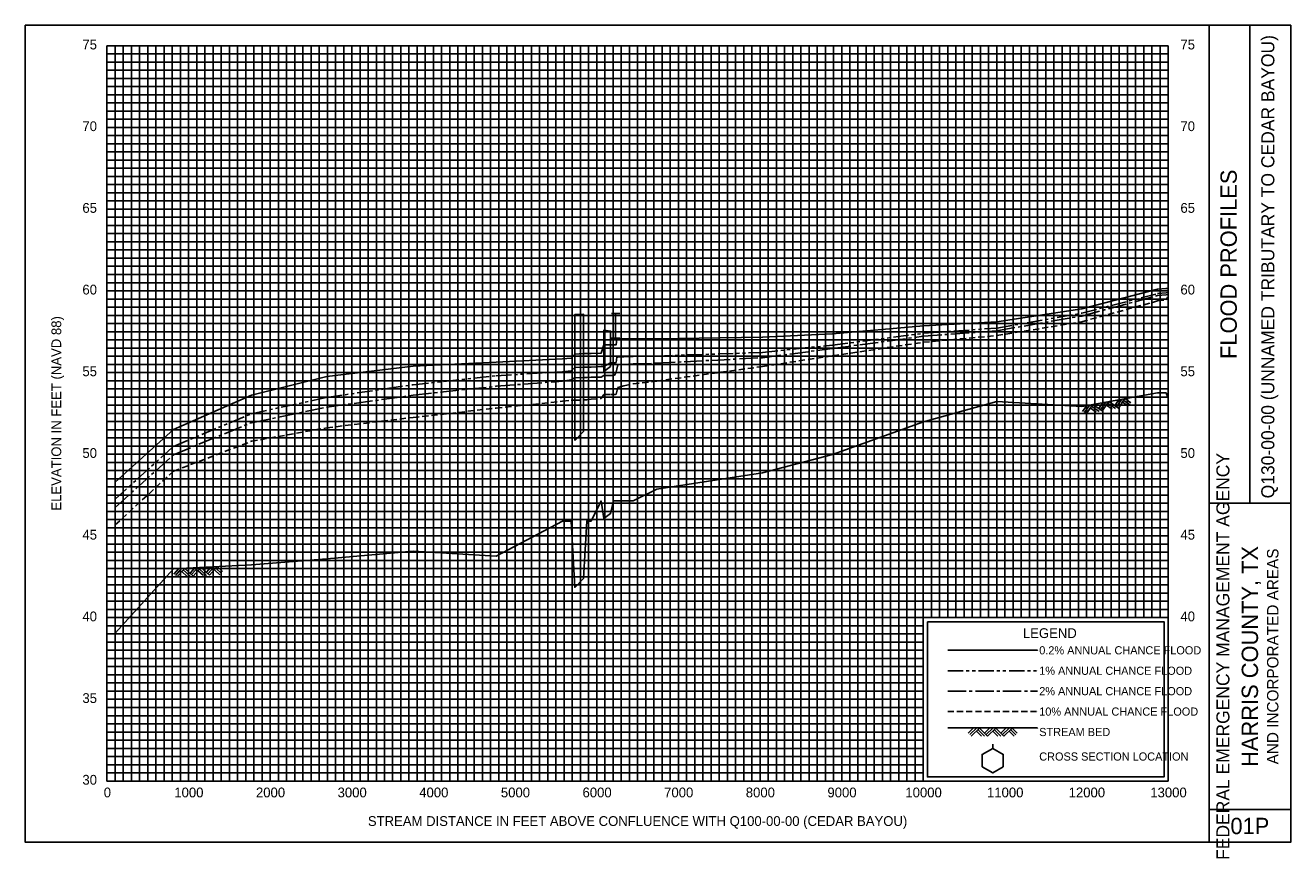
# Model space of a CAD drawing. Extents: x -1102 to 34398, y -1667 to 10350.
# Tile 1 of 2: x -1102 to 14398, y 333 to 10350. Entities that reach past the tile are written whole.
import ezdxf
from ezdxf.enums import TextEntityAlignment as Align

# ---------------------------------------------------------------- set-up
doc = ezdxf.new("R2010")
doc.units = 0
doc.header["$LTSCALE"] = 300
for name, pattern in [('CENTER2', [1.125, 0.75, -0.125, 0.125, -0.125]), ('HIDDEN', [0.375, 0.25, -0.125]), ('PHANTOM2', [1.25, 0.625, -0.125, 0.125, -0.125, 0.125, -0.125])]:
    doc.linetypes.add(name, pattern=pattern)
for name, color, linetype in [('BORDERLINE', 7, 'CONTINUOUS'), ('BRIDGE', 7, 'CONTINUOUS'), ('CULVERT', 7, 'CONTINUOUS'), ('GRID_MAJOR', 7, 'CONTINUOUS'), ('GRID_MINOR', 7, 'CONTINUOUS'), ('GRIDS', 7, 'CONTINUOUS'), ('LEGEND_BOX', 7, 'CONTINUOUS'), ('LEGEND_XSEC', 7, 'CONTINUOUS'), ('ROCK', 7, 'CONTINUOUS'), ('STREAM', 5, 'CONTINUOUS'), ('TEXT', 7, 'CONTINUOUS'), ('WS10', 4, 'HIDDEN'), ('WS100', 5, 'PHANTOM2'), ('WS50', 1, 'CENTER2'), ('WS500', 1, 'CONTINUOUS')]:
    doc.layers.add(name, color=color, linetype=linetype)

# ---------------------------------------------------------------- blocks, each defined once
blk = doc.blocks.new('BORDER')
at = {"layer": 'BORDERLINE'}
blk.add_line((14, 3.4), (14, 9.25), dxfattribs=at)
for points in [[(-1, -0.75), (14.5, -0.75), (14.5, 9.25), (-1, 9.25), (-1, -0.75), (-1, -0.75)], [(13.5, -0.75), (13.5, 9.25)], [(13.5, 3.4), (14.5, 3.4)], [(13.5, -0.35), (14.5, -0.35)]]:
    blk.add_lwpolyline(points, dxfattribs=at)
at = {"layer": 'GRID_MAJOR', "linetype": 'CONTINUOUS'}
for p, q in [((11, 2), (11, 9)), ((12, 2), (12, 9))]:
    blk.add_line(p, q, dxfattribs=at)
at = {"layer": 'GRID_MAJOR'}
blk.add_line((0, 1), (10, 1), dxfattribs=at)
for points in [[(0, 0), (0, 9)], [(0, 9), (13, 9)], [(1, 0), (1, 9)], [(2, 0), (2, 9)], [(3, 0), (3, 9)], [(4, 0), (4, 9)], [(5, 0), (5, 9)], [(6, 0), (6, 9)], [(7, 0), (7, 9)], [(8, 0), (8, 9)], [(9, 0), (9, 9)], [(10, 0), (10, 9)], [(13, 0), (13, 9)], [(0, 7), (13, 7)], [(0, 6), (13, 6)], [(0, 5), (13, 5)], [(0, 4), (13, 4)], [(0, 3), (13, 3)], [(0, 2), (13, 2)], [(0, 0), (13, 0)]]:
    blk.add_lwpolyline(points, dxfattribs=at)
at = {"layer": 'GRID_MAJOR', "linetype": 'CONTINUOUS'}
blk.add_lwpolyline([(0, 8), (13, 8)], dxfattribs=at)
at = {"layer": 'GRID_MINOR', "color": 8, "linetype": 'CONTINUOUS'}
for points in [[(0.1, 0), (0.1, 9)], [(0.2, 0), (0.2, 9)], [(0.3, 0), (0.3, 9)], [(0.4, 0), (0.4, 9)], [(0.5, 0), (0.5, 9)], [(0.6, 0), (0.6, 9)], [(0.7, 0), (0.7, 9)], [(0.8, 0), (0.8, 9)], [(0.9, 0), (0.9, 9)], [(1.1, 0), (1.1, 9)], [(1.2, 0), (1.2, 9)], [(1.3, 0), (1.3, 9)], [(1.4, 0), (1.4, 9)], [(1.5, 0), (1.5, 9)], [(1.6, 0), (1.6, 9)], [(1.7, 0), (1.7, 9)], [(1.8, 0), (1.8, 9)], [(1.9, 0), (1.9, 9)], [(2.1, 0), (2.1, 9)], [(2.2, 0), (2.2, 9)], [(2.3, 0), (2.3, 9)], [(2.4, 0), (2.4, 9)], [(2.5, 0), (2.5, 9)], [(2.6, 0), (2.6, 9)], [(2.7, 0), (2.7, 9)], [(2.8, 0), (2.8, 9)], [(2.9, 0), (2.9, 9)], [(3.1, 0), (3.1, 9)], [(3.2, 0), (3.2, 9)], [(3.3, 0), (3.3, 9)], [(3.4, 0), (3.4, 9)], [(3.5, 0), (3.5, 9)], [(3.6, 0), (3.6, 9)], [(3.7, 0), (3.7, 9)], [(3.8, 0), (3.8, 9)], [(3.9, 0), (3.9, 9)], [(4.1, 0), (4.1, 9)], [(4.2, 0), (4.2, 9)], [(4.3, 0), (4.3, 9)], [(4.4, 0), (4.4, 9)], [(4.5, 0), (4.5, 9)], [(4.6, 0), (4.6, 9)], [(4.7, 0), (4.7, 9)], [(4.8, 0), (4.8, 9)], [(4.9, 0), (4.9, 9)], [(5.1, 0), (5.1, 9)], [(5.2, 0), (5.2, 9)], [(5.3, 0), (5.3, 9)], [(5.4, 0), (5.4, 9)], [(5.5, 0), (5.5, 9)], [(5.6, 0), (5.6, 9)], [(5.7, 0), (5.7, 9)], [(5.8, 0), (5.8, 9)], [(5.9, 0), (5.9, 9)], [(6.1, 0), (6.1, 9)], [(6.2, 0), (6.2, 9)], [(6.3, 0), (6.3, 9)], [(6.4, 0), (6.4, 9)], [(6.5, 0), (6.5, 9)], [(6.6, 0), (6.6, 9)], [(6.7, 0), (6.7, 9)], [(6.8, 0), (6.8, 9)], [(6.9, 0), (6.9, 9)], [(7.1, 0), (7.1, 9)], [(7.2, 0), (7.2, 9)], [(7.3, 0), (7.3, 9)], [(7.4, 0), (7.4, 9)], [(7.5, 0), (7.5, 9)], [(7.6, 0), (7.6, 9)], [(7.7, 0), (7.7, 9)], [(7.8, 0), (7.8, 9)], [(7.9, 0), (7.9, 9)], [(8.1, 0), (8.1, 9)], [(8.2, 0), (8.2, 9)], [(8.3, 0), (8.3, 9)], [(8.4, 0), (8.4, 9)], [(8.5, 0), (8.5, 9)], [(8.6, 0), (8.6, 9)], [(8.7, 0), (8.7, 9)], [(8.8, 0), (8.8, 9)], [(8.9, 0), (8.9, 9)], [(9.1, 0), (9.1, 9)], [(9.2, 0), (9.2, 9)], [(9.3, 0), (9.3, 9)], [(9.4, 0), (9.4, 9)], [(9.5, 0), (9.5, 9)], [(9.6, 0), (9.6, 9)], [(9.7, 0), (9.7, 9)], [(9.8, 0), (9.8, 9)], [(9.9, 0), (9.9, 9)], [(10.1, 2), (10.1, 9)], [(10.2, 2), (10.2, 9)], [(10.3, 2), (10.3, 9)], [(10.4, 2), (10.4, 9)], [(10.5, 2), (10.5, 9)], [(10.6, 2), (10.6, 9)], [(10.7, 2), (10.7, 9)], [(10.8, 2), (10.8, 9)], [(10.9, 2), (10.9, 9)], [(11.1, 2), (11.1, 9)], [(11.2, 2), (11.2, 9)], [(11.3, 2), (11.3, 9)], [(11.4, 2), (11.4, 9)], [(11.5, 2), (11.5, 9)], [(11.6, 2), (11.6, 9)], [(11.7, 2), (11.7, 9)], [(11.8, 2), (11.8, 9)], [(11.9, 2), (11.9, 9)], [(12.1, 2), (12.1, 9)], [(12.2, 2), (12.2, 9)], [(12.3, 2), (12.3, 9)], [(12.4, 2), (12.4, 9)], [(12.5, 2), (12.5, 9)], [(12.6, 2), (12.6, 9)], [(12.7, 2), (12.7, 9)], [(12.8, 2), (12.8, 9)], [(12.9, 2), (12.9, 9)], [(0, 8.9), (13, 8.9)], [(0, 8.8), (13, 8.8)], [(0, 8.7), (13, 8.7)], [(0, 8.6), (13, 8.6)], [(0, 8.5), (13, 8.5)], [(0, 8.4), (13, 8.4)], [(0, 8.3), (13, 8.3)], [(0, 8.2), (13, 8.2)], [(0, 8.1), (13, 8.1)], [(0, 7.9), (13, 7.9)], [(0, 7.8), (13, 7.8)], [(0, 7.7), (13, 7.7)], [(0, 7.6), (13, 7.6)], [(0, 7.5), (13, 7.5)], [(0, 7.4), (13, 7.4)], [(0, 7.3), (13, 7.3)], [(0, 7.2), (13, 7.2)], [(0, 7.1), (13, 7.1)], [(0, 6.9), (13, 6.9)], [(0, 6.8), (13, 6.8)], [(0, 6.7), (13, 6.7)], [(0, 6.6), (13, 6.6)], [(0, 6.5), (13, 6.5)], [(0, 6.4), (13, 6.4)], [(0, 6.3), (13, 6.3)], [(0, 6.2), (13, 6.2)], [(0, 6.1), (13, 6.1)], [(0, 5.9), (13, 5.9)], [(0, 5.8), (13, 5.8)], [(0, 5.7), (13, 5.7)], [(0, 5.6), (13, 5.6)], [(0, 5.5), (13, 5.5)], [(0, 5.4), (13, 5.4)], [(0, 5.3), (13, 5.3)], [(0, 5.2), (13, 5.2)], [(0, 5.1), (13, 5.1)], [(0, 4.9), (13, 4.9)], [(0, 4.8), (13, 4.8)], [(0, 4.7), (13, 4.7)], [(0, 4.6), (13, 4.6)], [(0, 4.5), (13, 4.5)], [(0, 4.4), (13, 4.4)], [(0, 4.3), (13, 4.3)], [(0, 4.2), (13, 4.2)], [(0, 4.1), (13, 4.1)], [(0, 3.9), (13, 3.9)], [(0, 3.8), (13, 3.8)], [(0, 3.7), (13, 3.7)], [(0, 3.6), (13, 3.6)], [(0, 3.5), (13, 3.5)], [(0, 3.4), (13, 3.4)], [(0, 3.3), (13, 3.3)], [(0, 3.2), (13, 3.2)], [(0, 3.1), (13, 3.1)], [(0, 2.9), (13, 2.9)], [(0, 2.8), (13, 2.8)], [(0, 2.7), (13, 2.7)], [(0, 2.6), (13, 2.6)], [(0, 2.5), (13, 2.5)], [(0, 2.4), (13, 2.4)], [(0, 2.3), (13, 2.3)], [(0, 2.2), (13, 2.2)], [(0, 2.1), (13, 2.1)], [(0, 1.9), (10, 1.9)], [(0, 1.8), (10, 1.8)], [(0, 1.7), (10, 1.7)], [(0, 1.6), (10, 1.6)], [(0, 1.5), (10, 1.5)], [(0, 1.4), (10, 1.4)], [(0, 1.3), (10, 1.3)], [(0, 1.2), (10, 1.2)], [(0, 1.1), (10, 1.1)], [(0, 0.9), (10, 0.9)], [(0, 0.8), (10, 0.8)], [(0, 0.7), (10, 0.7)], [(0, 0.6), (10, 0.6)], [(0, 0.5), (10, 0.5)], [(0, 0.4), (10, 0.4)], [(0, 0.3), (10, 0.3)], [(0, 0.2), (10, 0.2)], [(0, 0.1), (10, 0.1)]]:
    blk.add_lwpolyline(points, dxfattribs=at)
blk = doc.blocks.new('ROCK', base_point=(0.312992, 0.001282))
at = {"layer": 'ROCK', "color": 1}
for p, q in [((0.375301, 0.001282), (0.312992, -0.061027)), ((0.412987, 0.001282), (0.331835, -0.07987)), ((0.450728, 0.001282), (0.350678, -0.098768)), ((0.450728, 0.001282), (0.550778, -0.098768)), ((0.575401, 0.001282), (0.513092, -0.061027)), ((0.613087, 0.001282), (0.531935, -0.07987)), ((0.650828, 0.001282), (0.550778, -0.098768)), ((0.650828, 0.001282), (0.750878, -0.098768)), ((0.775501, 0.001282), (0.713192, -0.061027)), ((0.813187, 0.001282), (0.732035, -0.07987)), ((0.850928, 0.001282), (0.750878, -0.098768)), ((0.850928, 0.001282), (0.913234, -0.06103)), ((0.413042, -0.036404), (0.475407, -0.098768)), ((0.431885, -0.017561), (0.513092, -0.098768)), ((0.613142, -0.036404), (0.675507, -0.098768)), ((0.631985, -0.017561), (0.713192, -0.098768)), ((0.813242, -0.036404), (0.875607, -0.098768)), ((0.832085, -0.017561), (0.895905, -0.08317))]:
    blk.add_line(p, q, dxfattribs=at)
blk = doc.blocks.new('BAR')
at = {"layer": 'BRIDGE', "color": 1}
blk.add_line((-0.05, 0), (0.05, 0), dxfattribs=at)

msp = doc.modelspace()

# ---------------------------------------------------------------- linework, layer by layer
at = {"layer": 'BRIDGE', "color": 1}
msp.add_line((6128.649, 6522.644), (6128.649, 6822.644), dxfattribs=at)
at = {"layer": 'CULVERT', "color": 252}
for points in [[(5629.229, 5270), (5629.229, 6809.944), (5735.229, 6816), (5735.229, 5380), (5629.229, 5270)], [(5983.439, 6114), (5983.439, 6618.213), (6066.439, 6608.169), (6066.439, 6174), (5983.439, 6114)]]:
    msp.add_lwpolyline(points, dxfattribs=at)
at = {"layer": 'LEGEND_BOX', "color": 0}
msp.add_lwpolyline([(9947.864, 3050), (9947.864, 1150), (12847.86, 1150), (12847.86, 3050), (9947.864, 3050), (9947.864, 3050)], dxfattribs=at)
at = {"layer": 'LEGEND_XSEC', "color": 0}
msp.add_lwpolyline([(10747.86, 1500), (10617.96, 1425), (10617.96, 1275), (10747.86, 1200), (10877.77, 1275), (10877.77, 1425), (10747.86, 1500), (10747.86, 1550), (10747.86, 1550)], dxfattribs=at)
at = {"layer": 'STREAM', "color": 1}
for points in [[(0, 2908), (712.7, 3696), (1667.52, 3746), (2592.41, 3820), (3648.74, 3912), (4665.87, 3854), (5479.979, 4282), (5584.589, 4282), (5629.229, 3470), (5735.229, 3580), (5775.229, 4282), (5827.68, 4282), (5950.85, 4528), (5983.439, 4314), (6066.439, 4374), (6103.439, 4528), (6113.649, 4528), (6123.649, 4528), (6133.649, 4528), (6143.649, 4528), (6155.909, 4528), (6230.289, 4528), (6344.009, 4528), (6633.459, 4674), (7929.62, 4874), (8787, 5098), (9898.94, 5496), (10799.19, 5744), (11838.63, 5686), (12767.94, 5852), (12871.39, 5852), (12890.82, 5806), (12897.86, 5807.878), (12897.86, 5807.878)], [(10197.86, 1750), (11297.86, 1750), (11297.86, 1750)]]:
    msp.add_lwpolyline(points, dxfattribs=at)
at = {"layer": 'WS10', "color": 6}
for points in [[(0, 4236), (712.7, 4892), (712.7, 4892), (1667.52, 5258), (1667.52, 5258), (2592.41, 5424), (2592.41, 5424), (3648.74, 5550), (3648.74, 5550), (4665.87, 5664), (4665.87, 5664), (5479.979, 5748), (5479.979, 5748), (5584.589, 5760), (5584.589, 5760), (5629.229, 5760), (5629.229, 5760), (5735.229, 5764), (5735.229, 5764), (5775.229, 5764), (5775.229, 5764), (5827.68, 5774), (5827.68, 5774), (5950.85, 5782), (5950.85, 5782), (5983.439, 5832), (5983.439, 5832), (6066.439, 5832), (6066.439, 5832), (6103.439, 5832), (6103.439, 5832), (6113.649, 5832), (6113.649, 5832), (6123.649, 5832), (6123.649, 5832), (6133.649, 5836), (6133.649, 5836), (6143.649, 5866), (6143.649, 5866), (6155.909, 5918), (6155.909, 5918), (6230.289, 5938), (6230.289, 5938), (6344.009, 5960), (6344.009, 5960), (6633.459, 5996), (6633.459, 5996), (7929.62, 6174), (7929.62, 6174), (8787, 6306), (8787, 6306), (9898.94, 6470), (9898.94, 6470), (10799.19, 6552), (10799.19, 6552), (11838.63, 6722), (11838.63, 6722), (12767.94, 6976), (12767.94, 6976), (12871.39, 6990), (12871.39, 6990), (12890.82, 7022), (12897.86, 7022), (12897.86, 7022), (12897.86, 7022)], [(10197.86, 1950), (11297.86, 1950), (11297.86, 1950)]]:
    msp.add_lwpolyline(points, dxfattribs=at)
at = {"layer": 'WS100', "color": 1}
for points in [[(0, 4552), (712.7, 5196), (712.7, 5196), (1667.52, 5596), (1667.52, 5596), (2592.41, 5796), (2592.41, 5796), (3648.74, 5950), (3648.74, 5950), (4665.87, 6060), (4665.87, 6060), (5479.979, 6110), (5479.979, 6110), (5584.589, 6122), (5584.589, 6122), (5629.229, 6159.944), (5629.229, 6159.944), (5735.229, 6166), (5735.229, 6166), (5775.229, 6166), (5775.229, 6166), (5827.68, 6166), (5827.68, 6166), (5950.85, 6172), (5950.85, 6172), (5983.439, 6172), (5983.439, 6172), (6066.439, 6220), (6066.439, 6220), (6103.439, 6220), (6103.439, 6220), (6113.649, 6220), (6113.649, 6220), (6123.649, 6220), (6123.649, 6220), (6133.649, 6222), (6133.649, 6222), (6143.649, 6290), (6143.649, 6290), (6155.909, 6290), (6155.909, 6290), (6230.289, 6294), (6230.289, 6294), (6344.009, 6296), (6344.009, 6296), (6633.459, 6302), (6633.459, 6302), (7929.62, 6346), (7929.62, 6346), (8787, 6436), (8787, 6436), (9898.94, 6580), (9898.94, 6580), (10799.19, 6644), (10799.19, 6644), (11838.63, 6826), (11838.63, 6826), (12767.94, 7066), (12767.94, 7066), (12871.39, 7076), (12871.39, 7076), (12890.82, 7080), (12897.86, 7080), (12897.86, 7080), (12897.86, 7080)], [(10197.86, 2450), (11297.86, 2450), (11297.86, 2450)]]:
    msp.add_lwpolyline(points, dxfattribs=at)
at = {"layer": 'WS50', "color": 5}
for points in [[(0, 4450), (712.7, 5094), (712.7, 5094), (1667.52, 5486), (1667.52, 5486), (2592.41, 5676), (2592.41, 5676), (3648.74, 5822), (3648.74, 5822), (4665.87, 5932), (4665.87, 5932), (5479.979, 5994), (5479.979, 5994), (5584.589, 6010), (5584.589, 6010), (5629.229, 6033.944), (5629.229, 6033.944), (5735.229, 6040), (5735.229, 6040), (5775.229, 6040), (5775.229, 6040), (5827.68, 6042), (5827.68, 6042), (5950.85, 6042), (5950.85, 6042), (5983.439, 6064), (5983.439, 6064), (6066.439, 6064), (6066.439, 6064), (6103.439, 6064), (6103.439, 6064), (6113.649, 6066), (6113.649, 6066), (6123.649, 6080), (6123.649, 6080), (6133.649, 6108), (6133.649, 6108), (6143.649, 6142), (6143.649, 6142), (6155.909, 6194), (6155.909, 6194), (6230.289, 6200), (6230.289, 6200), (6344.009, 6206), (6344.009, 6206), (6633.459, 6214), (6633.459, 6214), (7929.62, 6282), (7929.62, 6282), (8787, 6394), (8787, 6394), (9898.94, 6544), (9898.94, 6544), (10799.19, 6612), (10799.19, 6612), (11838.63, 6792), (11838.63, 6792), (12767.94, 7042), (12767.94, 7042), (12871.39, 7052), (12871.39, 7052), (12890.82, 7054), (12897.86, 7054), (12897.86, 7054), (12897.86, 7054)], [(10197.86, 2200), (11297.86, 2200), (11297.86, 2200)]]:
    msp.add_lwpolyline(points, dxfattribs=at)
at = {"layer": 'WS500', "color": 3}
for points in [[(0, 4760), (712.7, 5404), (712.7, 5404), (1667.52, 5824), (1667.52, 5824), (2592.41, 6050), (2592.41, 6050), (3648.74, 6176), (3648.74, 6176), (4665.87, 6228), (4665.87, 6228), (5479.979, 6268), (5479.979, 6268), (5584.589, 6274), (5584.589, 6274), (5629.229, 6325.944), (5629.229, 6325.944), (5735.229, 6332), (5735.229, 6332), (5775.229, 6332), (5775.229, 6332), (5827.68, 6334), (5827.68, 6334), (5950.85, 6336), (5950.85, 6336), (5983.439, 6438), (5983.439, 6438), (6066.439, 6438), (6066.439, 6438), (6103.439, 6438), (6103.439, 6438), (6113.649, 6438), (6113.649, 6438), (6123.649, 6438), (6123.649, 6438), (6133.649, 6438), (6133.649, 6438), (6143.649, 6512), (6143.649, 6512), (6155.909, 6512), (6155.909, 6512), (6230.289, 6512), (6230.289, 6512), (6344.009, 6512), (6344.009, 6512), (6633.459, 6514), (6633.459, 6514), (7929.62, 6532), (7929.62, 6532), (8787, 6572), (8787, 6572), (9898.94, 6670), (9898.94, 6670), (10799.19, 6722), (10799.19, 6722), (11838.63, 6880), (11838.63, 6880), (12767.94, 7120), (12767.94, 7120), (12871.39, 7130), (12871.39, 7130), (12890.82, 7130), (12897.86, 7130), (12897.86, 7130), (12897.86, 7130)], [(10197.86, 2700), (11297.86, 2700), (11297.86, 2700)]]:
    msp.add_lwpolyline(points, dxfattribs=at)

# ---------------------------------------------------------------- block references
at = {"layer": 'BRIDGE', "color": 1, "xscale": 1000, "yscale": 1000, "zscale": 1000}
for p in [(6128.649, 6822.644), (6128.649, 6522.644)]:
    msp.add_blockref('BAR', p, dxfattribs=at)
at = {"layer": 'GRIDS', "color": 0, "xscale": 1000, "yscale": 1000, "zscale": 1000}
msp.add_blockref('BORDER', (-102.136, 1100), dxfattribs=at)
at = {"layer": 'ROCK', "color": 1, "xscale": 1000, "yscale": 1000, "zscale": 1000}
for p, rotation in [((11838.63, 5686), 10.12774), ((712.7, 3696), 2.997607)]:
    msp.add_blockref('ROCK', p, dxfattribs=dict(at, rotation=rotation))
msp.add_blockref('ROCK', (10447.86, 1749), dxfattribs=at)

# ---------------------------------------------------------------- texts
at = {"layer": 'TEXT', "color": 0}
for s, p in [(' 75', (-447.136, 10055)), (' 75', (13002.86, 10055)), (' 70', (-447.136, 9055)), (' 70', (13002.86, 9055)), (' 65', (-447.136, 8055)), (' 65', (13002.86, 8055)), (' 60', (-447.136, 7055)), (' 60', (13002.86, 7055)), (' 55', (-447.136, 6055)), (' 55', (13002.86, 6055)), (' 50', (-447.136, 5055)), (' 50', (13002.86, 5055)), (' 45', (-447.136, 4055)), (' 45', (13002.86, 4055)), (' 40', (-447.136, 3055)), (' 40', (13002.86, 3055)), (' 35', (-447.136, 2055)), (' 30', (-447.136, 1055))]:
    msp.add_text(s, height=120, dxfattribs=at).set_placement(p)
at = {"layer": 'TEXT'}
for s, height, p in [('Q130-00-00 (UNNAMED TRIBUTARY TO CEDAR BAYOU) ', 160, (14197.86, 7425)), ('FLOOD PROFILES', 200, (13737.86, 7425)), ('ELEVATION IN FEET (NAVD 88)', 120, (-662.136, 5600)), ('FEDERAL EMERGENCY MANAGEMENT AGENCY', 160, (13647.86, 2625)), ('HARRIS COUNTY, TX', 200, (13997.86, 2625)), ('AND INCORPORATED AREAS', 140, (14247.86, 2625))]:
    msp.add_text(s, height=height, rotation=90, dxfattribs=at).set_placement(p, align=Align.CENTER)
for s, height, p in [('LEGEND', 120, (11447.86, 2850)), ('0', 120, (-96.636, 900)), ('1000', 120, (901.864, 900)), ('2000', 120, (1901.864, 900)), ('3000', 120, (2901.864, 900)), ('4000', 120, (3901.864, 900)), ('5000', 120, (4901.864, 900)), ('6000', 120, (5901.864, 900)), ('7000', 120, (6901.864, 900)), ('8000', 120, (7901.864, 900)), ('9000', 120, (8901.864, 900)), ('10000', 120, (9901.364, 900)), ('11000', 120, (10901.36, 900)), ('12000', 120, (11901.36, 900)), ('13000', 120, (12901.36, 900)), ('STREAM DISTANCE IN FEET ABOVE CONFLUENCE WITH Q100-00-00 (CEDAR BAYOU)', 120, (6397.864, 550)), ('01P', 200, (13897.86, 450))]:
    msp.add_text(s, height=height, dxfattribs=at).set_placement(p, align=Align.CENTER)
for s, p in [('0.2% ANNUAL CHANCE FLOOD', (11317.86, 2650)), ('1% ANNUAL CHANCE FLOOD', (11317.86, 2400)), ('2% ANNUAL CHANCE FLOOD', (11317.86, 2150)), ('10% ANNUAL CHANCE FLOOD', (11317.86, 1900)), ('STREAM BED', (11317.86, 1650)), ('CROSS SECTION LOCATION', (11317.86, 1350))]:
    msp.add_text(s, height=100, dxfattribs=at).set_placement(p)

doc.saveas('drawing.dxf')
